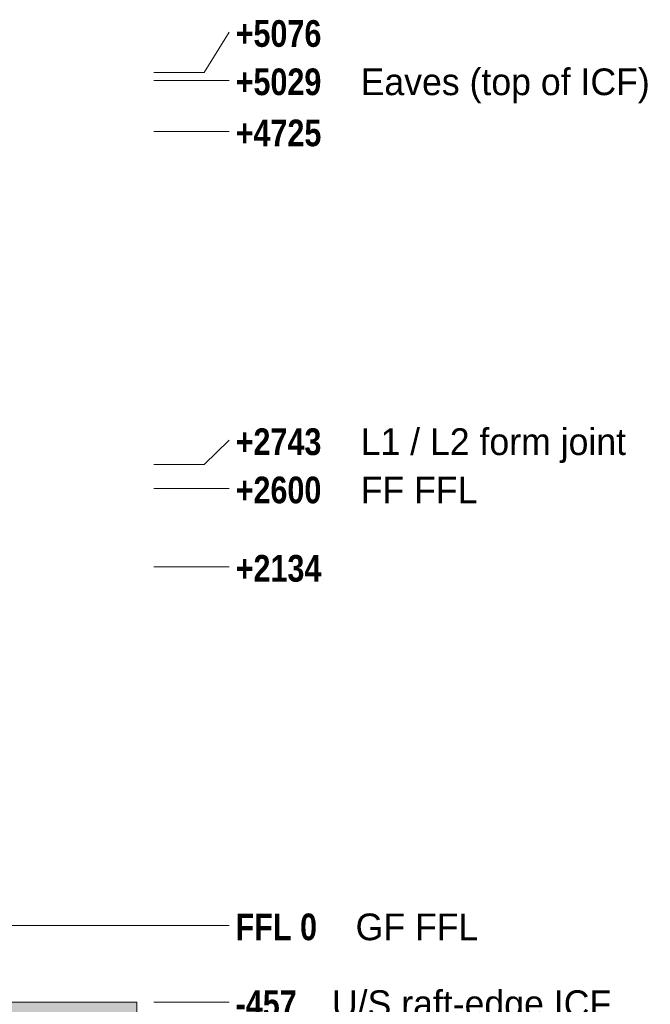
# Model space of a CAD drawing. Header units: millimetres. Extents: x -14427 to 3858, y -4805 to 8167.
# Tile 30 of 30: x 101 to 3858, y -469 to 5391. Entities that reach past the tile are written whole.
import ezdxf

# ---------------------------------------------------------------- set-up
doc = ezdxf.new("R2010")
doc.units = ezdxf.units.MM
doc.linetypes.add('DASHED', pattern=[1.524, 1.27, -0.254])
for name, color, linetype in [('FILL-LIGHT', 7, 'Continuous'), ('LINE-STEEL', 7, 'Continuous'), ('LINE-STEEL-DASH', 7, 'DASHED'), ('LINE-STEEL_GREY', 7, 'Continuous'), ('TEXT-STEEL', 7, 'Continuous')]:
    doc.layers.add(name, color=color, linetype=linetype)
doc.styles.add('OpenSansCondensed-Bold', font='OpenSansCondensed-Bold.ttf')

msp = doc.modelspace()

# ---------------------------------------------------------------- hatches: boundary and pattern name
at = {"layer": 'FILL-LIGHT', "true_color": 0xdbdbde}
h = msp.add_hatch(color=254, dxfattribs=at)
h.dxf.hatch_style = 1
h.paths.add_polyline_path([(-13052.4, -457.2), (800, -457.2), (800, -607.2), (-13052.4, -607.2)])
h = msp.add_hatch(color=254, dxfattribs=at)
h.dxf.hatch_style = 1
h.paths.add_polyline_path([(-13052.4, -607.2), (-13052.4, -457.2), (800, -457.2), (800, -607.2)])

# ---------------------------------------------------------------- linework, layer by layer
at = {"layer": 'LINE-STEEL', "lineweight": 5}
for p, q in [((1200, 5076), (1350, 5316.5)), ((900, 5076), (1200, 5076)), ((900, 5029), (1200, 5029)), ((1200, 5029), (1350, 5029)), ((900, 4725), (1200, 4725)), ((1200, 4725), (1350, 4725)), ((1200, 2743), (1350, 2887.5)), ((900, 2743), (1200, 2743)), ((900, 2600), (1200, 2600)), ((1200, 2600), (1350, 2600)), ((900, 2134), (1200, 2134)), ((1200, 2134), (1350, 2134)), ((900, 0), (1200, 0)), ((1200, 0), (1350, 0)), ((900, -457), (1200, -457)), ((1200, -457), (1350, -457))]:
    msp.add_line(p, q, dxfattribs=at)
at = {"layer": 'LINE-STEEL-DASH', "lineweight": 5}
msp.add_line((-13952.4, 0), (900, 0), dxfattribs=at)
at = {"layer": 'LINE-STEEL_GREY', "lineweight": 5}
for points in [[(-13052.4, -457.2), (800, -457.2), (800, -607.2), (-13052.4, -607.2)], [(-13052.4, -607.2), (-13052.4, -457.2), (800, -457.2), (800, -607.2)]]:
    msp.add_lwpolyline(points, close=True, dxfattribs=at)

# ---------------------------------------------------------------- texts
at = {"layer": 'TEXT-STEEL', "style": 'OpenSansCondensed-Bold'}
for s, p in [('+5076', (1387.5, 5229)), ('+5029', (1387.5, 4941.5)), ('+4725', (1387.5, 4637.5)), ('+2743', (1387.5, 2800)), ('+2600', (1387.5, 2512.5)), ('+2134', (1387.5, 2046.5)), ('FFL 0', (1387.5, -87.5)), ('-457', (1387.5, -544.5))]:
    msp.add_text(s, height=158.75, dxfattribs=at).set_placement(p)
at = {"layer": 'TEXT-STEEL'}
for s, p in [('Eaves (top of ICF)', (2131.9, 4941.5)), ('L1 / L2 form joint', (2131.9, 2800)), ('FF FFL', (2131.9, 2512.5)), ('GF FFL', (2102, -87.5)), ('U/S raft-edge ICF', (1961, -544.5))]:
    msp.add_text(s, height=158.75, dxfattribs=at).set_placement(p)

doc.saveas('drawing.dxf')
